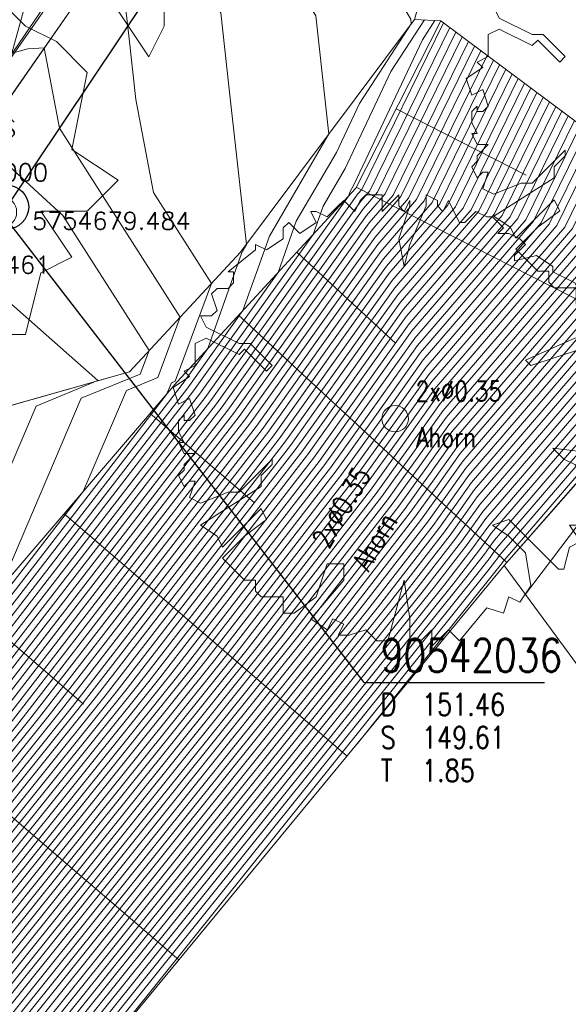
# Model space of a CAD drawing. Header units: metres. Extents: x 3490449 to 3490968, y 5754217 to 5754743.
# Tile 209 of 212: x 3490932 to 3490945, y 5754661 to 5754684. Entities that reach past the tile are written whole.
import ezdxf
from ezdxf.enums import TextEntityAlignment as Align

# ---------------------------------------------------------------- set-up
doc = ezdxf.new("R2010")
doc.units = ezdxf.units.M
doc.header["$LTSCALE"] = 0.25
doc.linetypes.add('Kartierung-07$0$AUSGEZOGEN', pattern=[0])
for name, color, linetype, lineweight, true_color in [('Kartierung-07$0$$BOESCHUNG', 7, 'Continuous', 18, 0x82563a), ('Kartierung-07$0$$BRUCH', 7, 'Continuous', 18, 0x82563a), ('Kartierung-07$0$$HOEHEN_Haupt', 7, 'Continuous', 18, 0x82563a), ('Kartierung-07$0$$HOEHEN_Mittel', 7, 'Continuous', 18, 0x82563a), ('Kartierung-07$0$$P_INF_FL', 7, 'Kartierung-07$0$AUSGEZOGEN', 18, 0x82563a), ('Kartierung-07$0$$P_INF_H_Schacht', 7, 'Kartierung-07$0$AUSGEZOGEN', 18, 0x82563a), ('Kartierung-07$0$$P_INF_NR_Schacht', 7, 'Kartierung-07$0$AUSGEZOGEN', 18, 0x82563a), ('Kartierung-07$0$$P_INF_X', 7, 'Kartierung-07$0$AUSGEZOGEN', 18, 0x82563a), ('Kartierung-07$0$$PKT_SS', 7, 'Continuous', 18, 0x82563a), ('Kartierung-07$0$B_Baum', 7, 'Continuous', 18, 0x82563a), ('Kartierung-07$0$B_Befestigt', 7, 'Continuous', 18, 0x82563a), ('Kartierung-07$0$B_Boeschung_OK', 7, 'Continuous', 18, 0x82563a), ('Kartierung-07$0$B_Boeschung_UK', 7, 'Continuous', 18, 0x82563a), ('Kartierung-07$0$B_Rinne', 7, 'Continuous', 18, 0x82563a), ('Kartierung-07$0$B_Schrift_Baum', 7, 'Continuous', 18, 0x82563a), ('Kartierung-07$0$B_Schrift_Baum_60Grad', 7, 'Continuous', 18, 0x82563a), ('Kartierung-07$0$Hilfe_DGM', 7, 'Continuous', 18, 0x82563a), ('Kartierung-07$0$SYM_SS', 7, 'Kartierung-07$0$AUSGEZOGEN', 18, 0x82563a)]:
    doc.layers.add(name, color=color, linetype=linetype, lineweight=lineweight, true_color=true_color)
doc.layers.add('Kartierung-07$0$B_Schachtschrift_SW_AUS', color=7, linetype='Continuous', true_color=0x82563a)
doc.layers.add('Kartierung-07$0$B_SW-Leitung_AUS', color=7, linetype='Continuous', true_color=0x82563a)
doc.layers.add('Kartierung-07$0$B_SW_Schacht', color=7, linetype='Continuous')
doc.styles.add('Kartierung-07$0$2', font='TXT')
doc.styles.add('Kartierung-07$0$STANDARD', font='romans.shx', dxfattribs={"width": 0.8})

# ---------------------------------------------------------------- blocks, each defined once
blk = doc.blocks.new('Kartierung-07$0$PKT_SS')
at = {"layer": 'Kartierung-07$0$SYM_SS'}
for p, q in [((-0.247, 0.247), (-0.177, 0.177)), ((0.177, 0.177), (0.247, 0.247)), ((0.177, 0.177), (0.247, 0.247)), ((-0.247, -0.247), (-0.177, -0.177)), ((0.177, -0.177), (0.247, -0.247))]:
    blk.add_line(p, q, dxfattribs=at)
blk.add_circle((0, 0), 0.35, dxfattribs=at)
at = {"layer": 'Kartierung-07$0$$P_INF_FL', "style": 'Kartierung-07$0$STANDARD'}
blk.add_attdef('CODE', text='', height=0.8, dxfattribs=at).set_placement((0, 1.7), align=Align.CENTER)
at = {"layer": 'Kartierung-07$0$$P_INF_H_Schacht', "style": 'Kartierung-07$0$STANDARD'}
blk.add_attdef('H', text='', height=0.8, dxfattribs=at).set_placement((0, -1.4), align=Align.CENTER)
at = {"layer": 'Kartierung-07$0$$P_INF_NR_Schacht', "style": 'Kartierung-07$0$STANDARD'}
blk.add_attdef('NR', text='', height=0.8, dxfattribs=at).set_placement((0, 0.7), align=Align.CENTER)
at = {"layer": 'Kartierung-07$0$$P_INF_X', "style": 'Kartierung-07$0$STANDARD'}
blk.add_attdef('X', text='', height=0.8, dxfattribs=at).set_placement((-0.9, -0.4), align=Align.RIGHT)
blk.add_attdef('Y', (0.7, -0.4), '', height=0.8, dxfattribs=at)
at = {"layer": 'Kartierung-07$0$SYM_SS', "style": 'Kartierung-07$0$2'}
blk.add_text('S', height=0.35, dxfattribs=at).set_placement((0, -0.178), align=Align.CENTER)
blk = doc.blocks.new('Kartierung-07$0$B_Baum')
at = {"layer": 'Kartierung-07$0$B_Baum'}
blk.add_lwpolyline([(-0.44169, -0.19176), (-0.46669, -0.17926), (-0.45419, -0.14176), (-0.46669, -0.14176), (-0.47919, -0.15426), (-0.49169, -0.12926), (-0.47919, -0.11676), (-0.47919, -0.10426), (-0.45419, -0.07926), (-0.47919, -0.07926), (-0.49169, -0.05426), (-0.47919, -0.05426), (-0.49169, -0.02926), (-0.49169, -0.00426), (-0.47919, 0.00824), (-0.47919, -0.00426), (-0.46669, -0.00426), (-0.45419, 0.00824), (-0.46669, 0.04574), (-0.49169, 0.03324), (-0.50419, 0.07074), (-0.46669, 0.09574), (-0.47919, 0.10824), (-0.45419, 0.12074), (-0.45419, 0.14574), (-0.45419, 0.17074), (-0.42919, 0.18324), (-0.35419, 0.14574), (-0.34169, 0.15824), (-0.29169, 0.10824), (-0.27919, 0.12074), (-0.32919, 0.17074), (-0.35419, 0.17074), (-0.42919, 0.20824), (-0.44169, 0.23324), (-0.41669, 0.23324), (-0.40419, 0.24574), (-0.41669, 0.28324), (-0.40419, 0.29574), (-0.37919, 0.29574), (-0.36669, 0.30824), (-0.36669, 0.33324), (-0.37919, 0.33324), (-0.31669, 0.38324), (-0.31669, 0.39574), (-0.29169, 0.38324), (-0.25419, 0.40824), (-0.25419, 0.43324), (-0.24169, 0.44574), (-0.21669, 0.42074), (-0.17919, 0.44574), (-0.19169, 0.47074), (-0.17919, 0.47074), (-0.15419, 0.45824), (-0.12919, 0.48324), (-0.11669, 0.49574), (-0.09169, 0.47074), (-0.07919, 0.49574), (-0.06669, 0.50824), (-0.02919, 0.50824), (-0.02919, 0.47074), (-0.01669, 0.48324), (0.00831, 0.50824), (0.00831, 0.48324), (0.02081, 0.47074), (0.03331, 0.49574), (0.03331, 0.48324), (0.00831, 0.40824), (0.02081, 0.34574), (0.03331, 0.39574), (0.07081, 0.48324), (0.07081, 0.50824), (0.09581, 0.49574), (0.09581, 0.48324), (0.10831, 0.47074), (0.12081, 0.49574), (0.13331, 0.47074), (0.14581, 0.44574), (0.15831, 0.44574), (0.18331, 0.47074), (0.20831, 0.45824), (0.22081, 0.45824), (0.24581, 0.43324), (0.23331, 0.42074), (0.25831, 0.42074), (0.28331, 0.40824), (0.29581, 0.39574), (0.27081, 0.37074), (0.27081, 0.35824), (0.32081, 0.37074), (0.35831, 0.34574), (0.35831, 0.33324), (0.40831, 0.30824), (0.42081, 0.28324), (0.42081, 0.25824), (0.45831, 0.24574), (0.43331, 0.22074), (0.45831, 0.19574), (0.40831, 0.18324), (0.29581, 0.13324), (0.30831, 0.12074), (0.42081, 0.15824), (0.48331, 0.14574), (0.47081, 0.12074), (0.50831, 0.09574), (0.49581, 0.08324), (0.49581, 0.07074), (0.48331, 0.04574), (0.50831, -0.01676), (0.49581, -0.02926), (0.49581, -0.09176), (0.48331, -0.11676), (0.45831, -0.07926), (0.35831, -0.06676), (0.38331, -0.09176), (0.40831, -0.10426), (0.43331, -0.12926), (0.42081, -0.19176), (0.45831, -0.21676), (0.43331, -0.24176), (0.39581, -0.24176), (0.42081, -0.27926), (0.39581, -0.29176), (0.38331, -0.34176), (0.37081, -0.34176), (0.25831, -0.22926), (0.22081, -0.24176), (0.25831, -0.26676), (0.29581, -0.30426), (0.30831, -0.37926), (0.28331, -0.41676), (0.25831, -0.40426), (0.24581, -0.44176), (0.20831, -0.42926), (0.14581, -0.50426), (0.12081, -0.47926), (0.08331, -0.51676), (0.08331, -0.47926), (0.05831, -0.50426), (0.03331, -0.50426), (0.03331, -0.45426), (0.02081, -0.36676), (-0.01669, -0.50426), (-0.04169, -0.50426), (-0.06669, -0.47926), (-0.10419, -0.49176), (-0.12919, -0.49176), (-0.11669, -0.46676), (-0.14169, -0.45426), (-0.15419, -0.47926), (-0.19169, -0.45426), (-0.11669, -0.36676), (-0.11669, -0.32926), (-0.15419, -0.32926), (-0.17919, -0.40426), (-0.22919, -0.44176), (-0.25419, -0.44176), (-0.25419, -0.40426), (-0.30419, -0.40426), (-0.31669, -0.39176), (-0.31669, -0.36676), (-0.34169, -0.36676), (-0.39169, -0.31676), (-0.34169, -0.26676), (-0.29169, -0.22926), (-0.30419, -0.20426), (-0.39169, -0.29176), (-0.40419, -0.26676), (-0.44169, -0.24176), (-0.30419, -0.15426), (-0.30419, -0.12926), (-0.27919, -0.10426), (-0.27919, -0.09176), (-0.35419, -0.16676), (-0.37919, -0.16676), (-0.44169, -0.19176)], dxfattribs=at)
blk = doc.blocks.new('Kartierung-07$0$B_Schachtbeschriftung')
blk.add_line((0, 0), (8.186, 0))
at = {"style": 'Kartierung-07$0$STANDARD', "width": 0.8}
for s, p in [('D ', (0.75, -0.5)), ('S ', (0.75, -2)), ('T ', (0.75, -3.5))]:
    blk.add_text(s, height=1, dxfattribs=at).set_placement(p, align=Align.TOP_LEFT)
at = {"ltscale": 0.02, "style": 'Kartierung-07$0$STANDARD', "width": 0.8}
for tag, p, height in [('NUMMER', (0.759, 0.479), 1.5), ('DECKEL', (2.627, -1.5), 1), ('SOHLE', (2.625, -2.996), 1), ('TIEFE', (2.628, -4.501), 1)]:
    blk.add_attdef(tag, p, '', height=height, dxfattribs=at)
at = {"ltscale": 0.02, "style": 'Kartierung-07$0$STANDARD', "width": 0.8, "flags": 1}
blk.add_attdef('FOTO', (1.057, -6.131), '', height=1, dxfattribs=at)

msp = doc.modelspace()

# ---------------------------------------------------------------- linework, layer by layer
at = {"layer": 'Kartierung-07$0$$BOESCHUNG', "ltscale": 0.02}
for p, q in [((3490940.786, 5754681.827), (3490943.738, 5754680.324)), ((3490939.879, 5754680.045), (3490947.406, 5754676.212)), ((3490938.529, 5754678.571), (3490940.769, 5754676.506)), ((3490937.209, 5754677.139, 151.012), (3490943.302, 5754671.525, 145.448)), ((3490935.202, 5754674.91, 151.22), (3490937.562, 5754672.887, 149.094)), ((3490933.249, 5754672.633, 151.323), (3490939.671, 5754667.128, 145.504)), ((3490931.297, 5754670.355, 151.426), (3490933.689, 5754668.304, 149.246)), ((3490929.344, 5754668.077, 151.53), (3490935.852, 5754662.498, 145.562))]:
    msp.add_line(p, q, dxfattribs=at)
at = {"layer": 'Kartierung-07$0$$BRUCH', "ltscale": 0.02}
for p, q in [((3490929.949, 5754680.001), (3490936.622, 5754689.747)), ((3490933.44, 5754684.128), (3490930.368, 5754679.728)), ((3490941.202, 5754683.858), (3490937.255, 5754678.57)), ((3490939.868, 5754680.024), (3490941.803, 5754683.824)), ((3490935.818, 5754675.629), (3490939.868, 5754680.024)), ((3490937.255, 5754678.57), (3490934.73, 5754675.857)), ((3490949.222, 5754678.286), (3490943.242, 5754671.457)), ((3490934.73, 5754675.857), (3490931.037, 5754674.807)), ((3490920.118, 5754657.315), (3490935.818, 5754675.629)), ((3490932.329, 5754658.227), (3490943.242, 5754671.457))]:
    msp.add_line(p, q, dxfattribs=at)
at = {"layer": 'Kartierung-07$0$$HOEHEN_Haupt', "ltscale": 0.02}
for points in [[(3490922.06, 5754657.46), (3490926.224, 5754662.828), (3490928.407, 5754665.642), (3490929.464, 5754666.96), (3490936.06, 5754675.493), (3490937.309, 5754677.247), (3490937.617, 5754678.113), (3490937.908, 5754678.934), (3490939.231, 5754681.208), (3490939.239, 5754681.225), (3490939.257, 5754681.252), (3490938.96, 5754683.936), (3490936.334, 5754688.357), (3490936.184, 5754688.332), (3490935.862, 5754688.637), (3490936.222, 5754689.437), (3490936.18, 5754689.901)], [(3490923.013, 5754657.531), (3490926.791, 5754662.401), (3490928.771, 5754664.954), (3490930.705, 5754667.365), (3490936.707, 5754675.129), (3490938.269, 5754677.324), (3490939.983, 5754679.731), (3490940.185, 5754679.965), (3490942.002, 5754683.675)], [(3490923.967, 5754657.602), (3490927.358, 5754661.973), (3490929.135, 5754664.265), (3490931.946, 5754667.77), (3490937.354, 5754674.766), (3490938.762, 5754676.743), (3490940.306, 5754678.912), (3490941.07, 5754679.801), (3490942.71, 5754683.147)], [(3490924.921, 5754657.674), (3490927.925, 5754661.546), (3490929.5, 5754663.576), (3490933.187, 5754668.175), (3490938.001, 5754674.402), (3490939.254, 5754676.162), (3490940.629, 5754678.093), (3490941.956, 5754679.636), (3490943.417, 5754682.619)], [(3490928.492, 5754661.119), (3490929.864, 5754662.888), (3490934.428, 5754668.58), (3490938.648, 5754674.039), (3490939.746, 5754675.581), (3490940.951, 5754677.274), (3490942.841, 5754679.472), (3490944.125, 5754682.091)], [(3490889.361, 5754599.607), (3490901.04, 5754620.251), (3490902.105, 5754621.385), (3490903.582, 5754623.456), (3490905.232, 5754625.932), (3490912.697, 5754636.361), (3490914.281, 5754639.146), (3490915.272, 5754640.473), (3490916.284, 5754641.828), (3490917.745, 5754643.739), (3490922.588, 5754650.903), (3490923.145, 5754651.646), (3490923.558, 5754652.308), (3490924.211, 5754653.891), (3490926.828, 5754657.816), (3490929.059, 5754660.692), (3490930.228, 5754662.199), (3490935.669, 5754668.985), (3490939.295, 5754673.675), (3490940.238, 5754675.001), (3490941.274, 5754676.455), (3490943.727, 5754679.307), (3490944.832, 5754681.563)], [(3490892.688, 5754603.879), (3490902.135, 5754620.578), (3490902.997, 5754621.496), (3490904.191, 5754623.171), (3490905.526, 5754625.174), (3490913.825, 5754636.768), (3490915.135, 5754639.072), (3490915.955, 5754640.17), (3490916.793, 5754641.291), (3490918.001, 5754642.872), (3490923.449, 5754650.93), (3490923.91, 5754651.545), (3490924.253, 5754652.093), (3490924.793, 5754653.404), (3490927.782, 5754657.887), (3490929.626, 5754660.264), (3490930.592, 5754661.51), (3490936.91, 5754669.39), (3490939.941, 5754673.312), (3490940.731, 5754674.42), (3490941.596, 5754675.636), (3490944.612, 5754679.142), (3490945.539, 5754681.035)], [(3490896.015, 5754608.151), (3490903.231, 5754620.906), (3490903.889, 5754621.607), (3490904.801, 5754622.887), (3490905.821, 5754624.416), (3490914.953, 5754637.175), (3490915.99, 5754638.998), (3490916.639, 5754639.867), (3490917.301, 5754640.754), (3490918.258, 5754642.005), (3490924.31, 5754650.957), (3490924.676, 5754651.445), (3490924.947, 5754651.879), (3490925.375, 5754652.917), (3490928.736, 5754657.959), (3490930.193, 5754659.837), (3490930.957, 5754660.822), (3490938.151, 5754669.795), (3490940.588, 5754672.948), (3490941.223, 5754673.839), (3490941.919, 5754674.817), (3490945.498, 5754678.978), (3490946.247, 5754680.507)], [(3490899.341, 5754612.423), (3490904.326, 5754621.234), (3490904.781, 5754621.718), (3490905.411, 5754622.602), (3490906.115, 5754623.659), (3490916.081, 5754637.581), (3490916.844, 5754638.924), (3490917.322, 5754639.564), (3490917.81, 5754640.217), (3490918.514, 5754641.138), (3490925.171, 5754650.984), (3490925.441, 5754651.344), (3490925.641, 5754651.664), (3490925.957, 5754652.431), (3490929.689, 5754658.03), (3490930.76, 5754659.41), (3490931.321, 5754660.133), (3490939.392, 5754670.201), (3490941.235, 5754672.585), (3490941.715, 5754673.258), (3490942.241, 5754673.998), (3490946.383, 5754678.813), (3490946.954, 5754679.979)], [(3490921.106, 5754657.389), (3490925.657, 5754663.255), (3490928.043, 5754666.331), (3490928.222, 5754666.555), (3490929.905, 5754668.731), (3490932.614, 5754675.078), (3490934.015, 5754675.654), (3490930.417, 5754678.826), (3490929.759, 5754678.83), (3490929.536, 5754678.922), (3490929.287, 5754679.044), (3490929.769, 5754679.751), (3490929.776, 5754679.761), (3490929.863, 5754679.889)], [(3490902.668, 5754616.695), (3490905.421, 5754621.562), (3490905.673, 5754621.829), (3490906.021, 5754622.317), (3490906.41, 5754622.901), (3490917.209, 5754637.988), (3490917.699, 5754638.85), (3490918.005, 5754639.26), (3490918.319, 5754639.68), (3490918.771, 5754640.271), (3490926.032, 5754651.012), (3490926.206, 5754651.244), (3490926.335, 5754651.45), (3490926.539, 5754651.944), (3490930.643, 5754658.101), (3490931.327, 5754658.982), (3490931.685, 5754659.445), (3490940.633, 5754670.606), (3490941.882, 5754672.221), (3490942.207, 5754672.678), (3490942.564, 5754673.179), (3490947.269, 5754678.649), (3490947.662, 5754679.451)], [(3490905.995, 5754620.966), (3490906.517, 5754621.889), (3490906.564, 5754621.94), (3490906.63, 5754622.033), (3490906.704, 5754622.143), (3490918.337, 5754638.395), (3490918.553, 5754638.776), (3490918.689, 5754638.957), (3490918.827, 5754639.142), (3490919.027, 5754639.404), (3490926.893, 5754651.039), (3490926.971, 5754651.143), (3490927.029, 5754651.236), (3490927.12, 5754651.457), (3490931.597, 5754658.172), (3490931.894, 5754658.555), (3490932.049, 5754658.756), (3490941.874, 5754671.011), (3490942.529, 5754671.858), (3490942.7, 5754672.097), (3490942.887, 5754672.36), (3490948.154, 5754678.484), (3490948.369, 5754678.923)], [(3490939.909, 5754667.417), (3490943.115, 5754671.416), (3490943.176, 5754671.494), (3490943.192, 5754671.516), (3490943.209, 5754671.541), (3490949.04, 5754678.32), (3490949.076, 5754678.395)]]:
    msp.add_lwpolyline(points, dxfattribs=at)
at = {"layer": 'Kartierung-07$0$$HOEHEN_Mittel', "ltscale": 0.02}
for points in [[(3490921.297, 5754657.403), (3490925.77, 5754663.17), (3490928.116, 5754666.193), (3490928.471, 5754666.636), (3490931.794, 5754670.935), (3490933.637, 5754675.254), (3490934.978, 5754675.805), (3490935.177, 5754676.337), (3490933.219, 5754679.402), (3490931.343, 5754681.125), (3490930.893, 5754681.24), (3490930.797, 5754681.24), (3490931.177, 5754682.646), (3490931.25, 5754682.897), (3490931.808, 5754684.939), (3490932.162, 5754686.228), (3490931.988, 5754687.649), (3490932.012, 5754687.703), (3490932.153, 5754689.297), (3490932.274, 5754689.52), (3490932.102, 5754689.933)], [(3490921.487, 5754657.417), (3490925.884, 5754663.084), (3490928.188, 5754666.055), (3490928.719, 5754666.717), (3490933.683, 5754673.139), (3490934.661, 5754675.43), (3490935.373, 5754675.722), (3490935.886, 5754677.099), (3490933.145, 5754681.389), (3490932.799, 5754683.21), (3490932.428, 5754683.189), (3490932.064, 5754683.089), (3490932.56, 5754684.906), (3490932.734, 5754685.539), (3490932.62, 5754686.472), (3490934.736, 5754689.032), (3490935.093, 5754689.826), (3490935.091, 5754689.854)], [(3490921.678, 5754657.432), (3490925.997, 5754662.999), (3490928.261, 5754665.918), (3490928.967, 5754666.798), (3490935.572, 5754675.342), (3490935.685, 5754675.606), (3490935.767, 5754675.64), (3490936.595, 5754677.861), (3490935.275, 5754679.929), (3490934.874, 5754682.039), (3490934.714, 5754683.487), (3490934.647, 5754684.086), (3490934.073, 5754685.053), (3490933.335, 5754684.933), (3490933.33, 5754684.939), (3490935.47, 5754689.697), (3490935.454, 5754689.87)], [(3490921.869, 5754657.446), (3490926.11, 5754662.913), (3490928.334, 5754665.78), (3490929.215, 5754666.879), (3490935.931, 5754675.566), (3490936.512, 5754676.382), (3490937.279, 5754678.54), (3490937.298, 5754678.594), (3490937.386, 5754678.745), (3490936.988, 5754682.342), (3490936.804, 5754684.011), (3490935.204, 5754686.705), (3490934.76, 5754686.633), (3490934.596, 5754686.788), (3490935.846, 5754689.567), (3490935.817, 5754689.886)], [(3490922.25, 5754657.474), (3490926.337, 5754662.743), (3490928.48, 5754665.504), (3490929.712, 5754667.041), (3490936.189, 5754675.42), (3490937.875, 5754677.788), (3490938.106, 5754678.112), (3490938.519, 5754679.273), (3490939.43, 5754680.839), (3490939.953, 5754681.949), (3490941.127, 5754683.758), (3490941.116, 5754683.861), (3490940.878, 5754684.261), (3490938.964, 5754688.005), (3490941.587, 5754687.552)], [(3490922.441, 5754657.489), (3490926.451, 5754662.657), (3490928.553, 5754665.367), (3490929.96, 5754667.122), (3490936.319, 5754675.348), (3490937.974, 5754677.672), (3490938.903, 5754678.977), (3490939.129, 5754679.613), (3490939.628, 5754680.47), (3490940.668, 5754682.673), (3490941.428, 5754683.845)], [(3490922.632, 5754657.503), (3490926.564, 5754662.572), (3490928.625, 5754665.229), (3490930.208, 5754667.203), (3490936.448, 5754675.275), (3490938.072, 5754677.556), (3490939.701, 5754679.842), (3490939.74, 5754679.953), (3490939.826, 5754680.101), (3490941.382, 5754683.397), (3490941.664, 5754683.832)], [(3490922.823, 5754657.517), (3490926.677, 5754662.486), (3490928.698, 5754665.091), (3490930.456, 5754667.284), (3490936.577, 5754675.202), (3490938.171, 5754677.44), (3490939.919, 5754679.895), (3490940.008, 5754679.998), (3490941.861, 5754683.781)], [(3490923.204, 5754657.545), (3490926.904, 5754662.315), (3490928.844, 5754664.816), (3490930.953, 5754667.446), (3490936.836, 5754675.057), (3490938.368, 5754677.207), (3490940.048, 5754679.567), (3490940.362, 5754679.932), (3490942.144, 5754683.569)], [(3490923.395, 5754657.56), (3490927.018, 5754662.23), (3490928.917, 5754664.678), (3490931.201, 5754667.527), (3490936.966, 5754674.984), (3490938.466, 5754677.091), (3490940.113, 5754679.403), (3490940.539, 5754679.899), (3490942.285, 5754683.464)], [(3490923.586, 5754657.574), (3490927.131, 5754662.144), (3490928.99, 5754664.54), (3490931.449, 5754667.608), (3490937.095, 5754674.911), (3490938.565, 5754676.975), (3490940.177, 5754679.239), (3490940.716, 5754679.866), (3490942.427, 5754683.358)], [(3490923.776, 5754657.588), (3490927.244, 5754662.059), (3490929.063, 5754664.403), (3490931.697, 5754667.689), (3490937.224, 5754674.839), (3490938.663, 5754676.859), (3490940.242, 5754679.076), (3490940.893, 5754679.833), (3490942.568, 5754683.253)], [(3490924.158, 5754657.617), (3490927.471, 5754661.888), (3490929.208, 5754664.127), (3490932.194, 5754667.851), (3490937.483, 5754674.693), (3490938.86, 5754676.627), (3490940.371, 5754678.748), (3490941.248, 5754679.768), (3490942.851, 5754683.041)], [(3490924.349, 5754657.631), (3490927.585, 5754661.802), (3490929.281, 5754663.989), (3490932.442, 5754667.932), (3490937.613, 5754674.621), (3490938.958, 5754676.511), (3490940.435, 5754678.584), (3490941.425, 5754679.735), (3490942.993, 5754682.936)], [(3490924.539, 5754657.645), (3490927.698, 5754661.717), (3490929.354, 5754663.852), (3490932.69, 5754668.013), (3490937.742, 5754674.548), (3490939.057, 5754676.394), (3490940.5, 5754678.42), (3490941.602, 5754679.702), (3490943.134, 5754682.83)], [(3490924.73, 5754657.659), (3490927.811, 5754661.632), (3490929.427, 5754663.714), (3490932.939, 5754668.094), (3490937.871, 5754674.475), (3490939.155, 5754676.278), (3490940.564, 5754678.257), (3490941.779, 5754679.669), (3490943.276, 5754682.725)], [(3490928.038, 5754661.461), (3490929.572, 5754663.439), (3490933.435, 5754668.256), (3490938.13, 5754674.33), (3490939.352, 5754676.046), (3490940.693, 5754677.929), (3490942.133, 5754679.603), (3490943.559, 5754682.513)], [(3490928.152, 5754661.375), (3490929.645, 5754663.301), (3490933.683, 5754668.337), (3490938.259, 5754674.257), (3490939.451, 5754675.93), (3490940.758, 5754677.765), (3490942.31, 5754679.57), (3490943.7, 5754682.408)], [(3490928.265, 5754661.29), (3490929.718, 5754663.163), (3490933.931, 5754668.418), (3490938.389, 5754674.184), (3490939.549, 5754675.814), (3490940.822, 5754677.601), (3490942.487, 5754679.537), (3490943.842, 5754682.302)], [(3490928.378, 5754661.204), (3490929.791, 5754663.025), (3490934.18, 5754668.499), (3490938.518, 5754674.112), (3490939.648, 5754675.698), (3490940.887, 5754677.438), (3490942.664, 5754679.504), (3490943.983, 5754682.197)], [(3490928.605, 5754661.033), (3490929.937, 5754662.75), (3490934.676, 5754668.661), (3490938.777, 5754673.966), (3490939.844, 5754675.465), (3490941.016, 5754677.11), (3490943.018, 5754679.439), (3490944.266, 5754681.985)], [(3490887.365, 5754597.044), (3490900.383, 5754620.054), (3490901.57, 5754621.318), (3490903.216, 5754623.627), (3490905.055, 5754626.387), (3490912.02, 5754636.117), (3490913.768, 5754639.19), (3490914.862, 5754640.655), (3490915.979, 5754642.151), (3490917.591, 5754644.26), (3490922.071, 5754650.887), (3490922.686, 5754651.706), (3490923.142, 5754652.437), (3490923.862, 5754654.183), (3490926.256, 5754657.773), (3490928.719, 5754660.948), (3490930.01, 5754662.612), (3490934.924, 5754668.742), (3490938.906, 5754673.893), (3490939.943, 5754675.349), (3490941.08, 5754676.946), (3490943.196, 5754679.406), (3490944.408, 5754681.88)], [(3490888.031, 5754597.899), (3490900.602, 5754620.12), (3490901.749, 5754621.341), (3490903.338, 5754623.57), (3490905.114, 5754626.235), (3490912.246, 5754636.198), (3490913.939, 5754639.176), (3490914.999, 5754640.595), (3490916.081, 5754642.043), (3490917.642, 5754644.086), (3490922.244, 5754650.892), (3490922.839, 5754651.686), (3490923.281, 5754652.394), (3490923.979, 5754654.085), (3490926.447, 5754657.788), (3490928.832, 5754660.862), (3490930.082, 5754662.474), (3490935.172, 5754668.823), (3490939.036, 5754673.821), (3490940.041, 5754675.233), (3490941.145, 5754676.782), (3490943.373, 5754679.373), (3490944.549, 5754681.774)], [(3490888.696, 5754598.753), (3490900.821, 5754620.185), (3490901.927, 5754621.363), (3490903.46, 5754623.513), (3490905.173, 5754626.083), (3490912.471, 5754636.28), (3490914.11, 5754639.161), (3490915.135, 5754640.534), (3490916.182, 5754641.936), (3490917.694, 5754643.913), (3490922.416, 5754650.897), (3490922.992, 5754651.666), (3490923.42, 5754652.351), (3490924.095, 5754653.988), (3490926.637, 5754657.802), (3490928.945, 5754660.777), (3490930.155, 5754662.337), (3490935.421, 5754668.904), (3490939.165, 5754673.748), (3490940.14, 5754675.117), (3490941.209, 5754676.618), (3490943.55, 5754679.34), (3490944.691, 5754681.669)], [(3490890.027, 5754600.462), (3490901.259, 5754620.316), (3490902.284, 5754621.407), (3490903.704, 5754623.399), (3490905.291, 5754625.78), (3490912.923, 5754636.442), (3490914.452, 5754639.131), (3490915.409, 5754640.413), (3490916.386, 5754641.721), (3490917.796, 5754643.566), (3490922.76, 5754650.908), (3490923.298, 5754651.626), (3490923.697, 5754652.265), (3490924.328, 5754653.793), (3490927.019, 5754657.83), (3490929.172, 5754660.606), (3490930.301, 5754662.061), (3490935.917, 5754669.066), (3490939.424, 5754673.603), (3490940.337, 5754674.884), (3490941.338, 5754676.291), (3490943.904, 5754679.274), (3490944.973, 5754681.457)], [(3490890.692, 5754601.316), (3490901.478, 5754620.382), (3490902.462, 5754621.429), (3490903.826, 5754623.342), (3490905.35, 5754625.629), (3490913.148, 5754636.524), (3490914.623, 5754639.116), (3490915.545, 5754640.352), (3490916.487, 5754641.614), (3490917.847, 5754643.393), (3490922.932, 5754650.914), (3490923.451, 5754651.606), (3490923.836, 5754652.222), (3490924.444, 5754653.696), (3490927.21, 5754657.845), (3490929.285, 5754660.521), (3490930.374, 5754661.924), (3490936.165, 5754669.147), (3490939.553, 5754673.53), (3490940.435, 5754674.768), (3490941.403, 5754676.127), (3490944.081, 5754679.241), (3490945.115, 5754681.352)], [(3490891.357, 5754602.17), (3490901.697, 5754620.447), (3490902.64, 5754621.452), (3490903.948, 5754623.285), (3490905.409, 5754625.477), (3490913.374, 5754636.605), (3490914.794, 5754639.102), (3490915.682, 5754640.291), (3490916.589, 5754641.506), (3490917.899, 5754643.219), (3490923.105, 5754650.919), (3490923.604, 5754651.586), (3490923.975, 5754652.179), (3490924.561, 5754653.599), (3490927.4, 5754657.859), (3490929.399, 5754660.435), (3490930.447, 5754661.786), (3490936.414, 5754669.228), (3490939.683, 5754673.457), (3490940.534, 5754674.652), (3490941.467, 5754675.963), (3490944.258, 5754679.208), (3490945.256, 5754681.246)], [(3490892.023, 5754603.025), (3490901.916, 5754620.513), (3490902.819, 5754621.474), (3490904.069, 5754623.228), (3490905.467, 5754625.326), (3490913.599, 5754636.686), (3490914.964, 5754639.087), (3490915.819, 5754640.231), (3490916.691, 5754641.399), (3490917.95, 5754643.046), (3490923.277, 5754650.925), (3490923.757, 5754651.566), (3490924.114, 5754652.136), (3490924.677, 5754653.501), (3490927.591, 5754657.873), (3490929.512, 5754660.35), (3490930.519, 5754661.648), (3490936.662, 5754669.309), (3490939.812, 5754673.384), (3490940.632, 5754674.536), (3490941.532, 5754675.799), (3490944.435, 5754679.175), (3490945.398, 5754681.141)], [(3490893.353, 5754604.733), (3490902.354, 5754620.644), (3490903.175, 5754621.518), (3490904.313, 5754623.114), (3490905.585, 5754625.023), (3490914.05, 5754636.849), (3490915.306, 5754639.057), (3490916.092, 5754640.109), (3490916.894, 5754641.184), (3490918.053, 5754642.699), (3490923.621, 5754650.936), (3490924.063, 5754651.525), (3490924.391, 5754652.05), (3490924.91, 5754653.307), (3490927.973, 5754657.902), (3490929.739, 5754660.179), (3490930.665, 5754661.373), (3490937.158, 5754669.471), (3490940.071, 5754673.239), (3490940.829, 5754674.304), (3490941.661, 5754675.472), (3490944.789, 5754679.11), (3490945.681, 5754680.929)], [(3490894.019, 5754605.588), (3490902.573, 5754620.709), (3490903.354, 5754621.54), (3490904.435, 5754623.058), (3490905.644, 5754624.871), (3490914.276, 5754636.93), (3490915.477, 5754639.042), (3490916.229, 5754640.049), (3490916.996, 5754641.076), (3490918.104, 5754642.525), (3490923.793, 5754650.941), (3490924.216, 5754651.505), (3490924.53, 5754652.008), (3490925.026, 5754653.209), (3490928.163, 5754657.916), (3490929.852, 5754660.093), (3490930.738, 5754661.235), (3490937.406, 5754669.552), (3490940.2, 5754673.166), (3490940.927, 5754674.188), (3490941.725, 5754675.308), (3490944.966, 5754679.077), (3490945.822, 5754680.824)], [(3490894.684, 5754606.442), (3490902.792, 5754620.775), (3490903.532, 5754621.563), (3490904.557, 5754623.001), (3490905.703, 5754624.72), (3490914.502, 5754637.012), (3490915.648, 5754639.027), (3490916.365, 5754639.988), (3490917.098, 5754640.969), (3490918.155, 5754642.352), (3490923.966, 5754650.946), (3490924.369, 5754651.485), (3490924.669, 5754651.965), (3490925.142, 5754653.112), (3490928.354, 5754657.93), (3490929.966, 5754660.008), (3490930.811, 5754661.097), (3490937.655, 5754669.633), (3490940.33, 5754673.094), (3490941.026, 5754674.071), (3490941.79, 5754675.144), (3490945.144, 5754679.044), (3490945.964, 5754680.718)], [(3490895.349, 5754607.297), (3490903.012, 5754620.841), (3490903.711, 5754621.585), (3490904.679, 5754622.944), (3490905.762, 5754624.568), (3490914.727, 5754637.093), (3490915.819, 5754639.013), (3490916.502, 5754639.927), (3490917.2, 5754640.862), (3490918.206, 5754642.179), (3490924.138, 5754650.952), (3490924.522, 5754651.465), (3490924.808, 5754651.922), (3490925.259, 5754653.015), (3490928.545, 5754657.944), (3490930.079, 5754659.922), (3490930.884, 5754660.959), (3490937.903, 5754669.714), (3490940.459, 5754673.021), (3490941.124, 5754673.955), (3490941.854, 5754674.98), (3490945.321, 5754679.011), (3490946.105, 5754680.613)], [(3490896.68, 5754609.005), (3490903.45, 5754620.972), (3490904.067, 5754621.629), (3490904.923, 5754622.83), (3490905.88, 5754624.265), (3490915.178, 5754637.256), (3490916.161, 5754638.983), (3490916.775, 5754639.806), (3490917.403, 5754640.647), (3490918.309, 5754641.832), (3490924.482, 5754650.963), (3490924.829, 5754651.425), (3490925.085, 5754651.836), (3490925.491, 5754652.82), (3490928.926, 5754657.973), (3490930.306, 5754659.752), (3490931.029, 5754660.684), (3490938.399, 5754669.876), (3490940.718, 5754672.876), (3490941.321, 5754673.723), (3490941.983, 5754674.653), (3490945.675, 5754678.945), (3490946.388, 5754680.401)], [(3490897.345, 5754609.86), (3490903.669, 5754621.037), (3490904.246, 5754621.651), (3490905.045, 5754622.773), (3490905.939, 5754624.113), (3490915.404, 5754637.337), (3490916.332, 5754638.968), (3490916.912, 5754639.746), (3490917.505, 5754640.539), (3490918.36, 5754641.658), (3490924.654, 5754650.968), (3490924.982, 5754651.405), (3490925.224, 5754651.793), (3490925.608, 5754652.723), (3490929.117, 5754657.987), (3490930.419, 5754659.666), (3490931.102, 5754660.546), (3490938.648, 5754669.957), (3490940.847, 5754672.803), (3490941.42, 5754673.607), (3490942.048, 5754674.489), (3490945.852, 5754678.912), (3490946.53, 5754680.296)], [(3490898.011, 5754610.714), (3490903.888, 5754621.103), (3490904.424, 5754621.674), (3490905.167, 5754622.716), (3490905.997, 5754623.962), (3490915.63, 5754637.419), (3490916.503, 5754638.953), (3490917.049, 5754639.685), (3490917.606, 5754640.432), (3490918.412, 5754641.485), (3490924.827, 5754650.974), (3490925.135, 5754651.384), (3490925.363, 5754651.75), (3490925.724, 5754652.625), (3490929.308, 5754658.001), (3490930.533, 5754659.581), (3490931.175, 5754660.409), (3490938.896, 5754670.039), (3490940.977, 5754672.73), (3490941.518, 5754673.491), (3490942.112, 5754674.325), (3490946.029, 5754678.879), (3490946.671, 5754680.19)], [(3490898.676, 5754611.568), (3490904.107, 5754621.168), (3490904.602, 5754621.696), (3490905.289, 5754622.659), (3490906.056, 5754623.81), (3490915.855, 5754637.5), (3490916.673, 5754638.939), (3490917.185, 5754639.624), (3490917.708, 5754640.324), (3490918.463, 5754641.311), (3490924.999, 5754650.979), (3490925.288, 5754651.364), (3490925.502, 5754651.707), (3490925.84, 5754652.528), (3490929.498, 5754658.016), (3490930.646, 5754659.495), (3490931.248, 5754660.271), (3490939.144, 5754670.12), (3490941.106, 5754672.657), (3490941.617, 5754673.375), (3490942.177, 5754674.161), (3490946.206, 5754678.846), (3490946.813, 5754680.084)], [(3490900.007, 5754613.277), (3490904.545, 5754621.299), (3490904.959, 5754621.74), (3490905.533, 5754622.545), (3490906.174, 5754623.507), (3490916.306, 5754637.663), (3490917.015, 5754638.909), (3490917.459, 5754639.503), (3490917.912, 5754640.109), (3490918.565, 5754640.965), (3490925.343, 5754650.99), (3490925.594, 5754651.324), (3490925.78, 5754651.622), (3490926.073, 5754652.333), (3490929.88, 5754658.044), (3490930.873, 5754659.324), (3490931.394, 5754659.995), (3490939.64, 5754670.282), (3490941.365, 5754672.512), (3490941.813, 5754673.142), (3490942.306, 5754673.834), (3490946.56, 5754678.781), (3490947.096, 5754679.873)], [(3490900.672, 5754614.131), (3490904.764, 5754621.365), (3490905.137, 5754621.762), (3490905.655, 5754622.488), (3490906.233, 5754623.356), (3490916.532, 5754637.744), (3490917.186, 5754638.894), (3490917.595, 5754639.442), (3490918.013, 5754640.002), (3490918.617, 5754640.791), (3490925.515, 5754650.995), (3490925.747, 5754651.304), (3490925.918, 5754651.579), (3490926.19, 5754652.236), (3490930.071, 5754658.058), (3490930.986, 5754659.239), (3490931.466, 5754659.858), (3490939.889, 5754670.363), (3490941.494, 5754672.439), (3490941.912, 5754673.026), (3490942.37, 5754673.67), (3490946.737, 5754678.748), (3490947.237, 5754679.768)], [(3490901.337, 5754614.986), (3490904.983, 5754621.43), (3490905.316, 5754621.785), (3490905.777, 5754622.431), (3490906.292, 5754623.204), (3490916.758, 5754637.825), (3490917.357, 5754638.879), (3490917.732, 5754639.382), (3490918.115, 5754639.895), (3490918.668, 5754640.618), (3490925.688, 5754651.001), (3490925.9, 5754651.284), (3490926.057, 5754651.536), (3490926.306, 5754652.139), (3490930.261, 5754658.073), (3490931.1, 5754659.153), (3490931.539, 5754659.72), (3490940.137, 5754670.444), (3490941.623, 5754672.367), (3490942.01, 5754672.91), (3490942.435, 5754673.506), (3490946.914, 5754678.715), (3490947.379, 5754679.662)], [(3490902.003, 5754615.84), (3490905.202, 5754621.496), (3490905.494, 5754621.807), (3490905.899, 5754622.374), (3490906.351, 5754623.053), (3490916.983, 5754637.907), (3490917.528, 5754638.865), (3490917.869, 5754639.321), (3490918.217, 5754639.787), (3490918.719, 5754640.444), (3490925.86, 5754651.006), (3490926.053, 5754651.264), (3490926.196, 5754651.493), (3490926.422, 5754652.041), (3490930.452, 5754658.087), (3490931.213, 5754659.068), (3490931.612, 5754659.582), (3490940.385, 5754670.525), (3490941.753, 5754672.294), (3490942.109, 5754672.794), (3490942.499, 5754673.342), (3490947.092, 5754678.682), (3490947.52, 5754679.556)], [(3490903.333, 5754617.549), (3490905.64, 5754621.627), (3490905.851, 5754621.851), (3490906.143, 5754622.26), (3490906.469, 5754622.749), (3490917.434, 5754638.069), (3490917.87, 5754638.835), (3490918.142, 5754639.2), (3490918.42, 5754639.572), (3490918.822, 5754640.097), (3490926.204, 5754651.017), (3490926.359, 5754651.223), (3490926.474, 5754651.407), (3490926.655, 5754651.847), (3490930.834, 5754658.115), (3490931.44, 5754658.897), (3490931.758, 5754659.307), (3490940.881, 5754670.687), (3490942.012, 5754672.148), (3490942.306, 5754672.562), (3490942.628, 5754673.015), (3490947.446, 5754678.616), (3490947.803, 5754679.345)], [(3490903.999, 5754618.403), (3490905.859, 5754621.693), (3490906.029, 5754621.873), (3490906.264, 5754622.203), (3490906.527, 5754622.598), (3490917.66, 5754638.151), (3490918.041, 5754638.82), (3490918.279, 5754639.139), (3490918.522, 5754639.465), (3490918.873, 5754639.924), (3490926.376, 5754651.023), (3490926.512, 5754651.203), (3490926.613, 5754651.364), (3490926.771, 5754651.749), (3490931.024, 5754658.13), (3490931.553, 5754658.812), (3490931.831, 5754659.169), (3490941.13, 5754670.768), (3490942.141, 5754672.076), (3490942.404, 5754672.445), (3490942.693, 5754672.851), (3490947.623, 5754678.583), (3490947.944, 5754679.24)], [(3490904.664, 5754619.258), (3490906.079, 5754621.758), (3490906.208, 5754621.896), (3490906.386, 5754622.146), (3490906.586, 5754622.446), (3490917.885, 5754638.232), (3490918.211, 5754638.805), (3490918.415, 5754639.078), (3490918.624, 5754639.357), (3490918.924, 5754639.751), (3490926.549, 5754651.028), (3490926.665, 5754651.183), (3490926.751, 5754651.321), (3490926.888, 5754651.652), (3490931.215, 5754658.144), (3490931.667, 5754658.726), (3490931.904, 5754659.031), (3490941.378, 5754670.849), (3490942.27, 5754672.003), (3490942.503, 5754672.329), (3490942.758, 5754672.687), (3490947.8, 5754678.55), (3490948.086, 5754679.134)], [(3490905.329, 5754620.112), (3490906.298, 5754621.824), (3490906.386, 5754621.918), (3490906.508, 5754622.09), (3490906.645, 5754622.295), (3490918.111, 5754638.313), (3490918.382, 5754638.79), (3490918.552, 5754639.018), (3490918.725, 5754639.25), (3490918.976, 5754639.577), (3490926.721, 5754651.033), (3490926.818, 5754651.163), (3490926.89, 5754651.278), (3490927.004, 5754651.555), (3490931.406, 5754658.158), (3490931.78, 5754658.641), (3490931.976, 5754658.894), (3490941.626, 5754670.93), (3490942.4, 5754671.93), (3490942.601, 5754672.213), (3490942.822, 5754672.523), (3490947.977, 5754678.517), (3490948.227, 5754679.028)], [(3490906.66, 5754621.821), (3490906.736, 5754621.955), (3490906.743, 5754621.962), (3490906.752, 5754621.976), (3490906.763, 5754621.992), (3490918.562, 5754638.476), (3490918.724, 5754638.761), (3490918.825, 5754638.897), (3490918.929, 5754639.035), (3490919.078, 5754639.23), (3490927.065, 5754651.044), (3490927.124, 5754651.123), (3490927.168, 5754651.193), (3490927.237, 5754651.36), (3490931.787, 5754658.187), (3490932.007, 5754658.47), (3490932.122, 5754658.618), (3490942.123, 5754671.092), (3490942.658, 5754671.785), (3490942.798, 5754671.981), (3490942.951, 5754672.196), (3490948.331, 5754678.452), (3490948.51, 5754678.817)], [(3490910.479, 5754626.949), (3490918.788, 5754638.558), (3490918.895, 5754638.746), (3490918.962, 5754638.836), (3490919.031, 5754638.928), (3490919.129, 5754639.057), (3490927.238, 5754651.05), (3490927.277, 5754651.103), (3490927.307, 5754651.15), (3490927.353, 5754651.262), (3490931.978, 5754658.201), (3490932.12, 5754658.384), (3490932.195, 5754658.48), (3490942.371, 5754671.173), (3490942.788, 5754671.712), (3490942.896, 5754671.865), (3490943.016, 5754672.032), (3490948.508, 5754678.419), (3490948.652, 5754678.712)], [(3490914.944, 5754632.953), (3490919.013, 5754638.639), (3490919.066, 5754638.731), (3490919.099, 5754638.775), (3490919.132, 5754638.82), (3490919.181, 5754638.883), (3490927.41, 5754651.055), (3490927.43, 5754651.083), (3490927.445, 5754651.107), (3490927.469, 5754651.165), (3490932.169, 5754658.215), (3490932.234, 5754658.299), (3490932.268, 5754658.343), (3490942.619, 5754671.254), (3490942.917, 5754671.639), (3490942.995, 5754671.749), (3490943.08, 5754671.868), (3490948.685, 5754678.386), (3490948.793, 5754678.606)], [(3490933.375, 5754659.495), (3490942.867, 5754671.335), (3490943.047, 5754671.567), (3490943.093, 5754671.632), (3490943.145, 5754671.704), (3490948.863, 5754678.353), (3490948.935, 5754678.5)], [(3490943.721, 5754670.804), (3490945.112, 5754672.647), (3490948.877, 5754677.892), (3490949.217, 5754678.287), (3490949.218, 5754678.289)]]:
    msp.add_lwpolyline(points, dxfattribs=at)
at = {"layer": 'Kartierung-07$0$B_Baum'}
msp.add_circle((3490940.763, 5754674.79, 148.84), 0.3, dxfattribs=at)
at = {"layer": 'Kartierung-07$0$B_Befestigt', "ltscale": 0.02}
msp.add_line((3490941.202, 5754683.858, 150.896), (3490937.255, 5754678.57, 151.107), dxfattribs=at)
for points in [[(3490941.223, 5754695.628), (3490936.911, 5754689.199), (3490933.44, 5754684.128), (3490930.368, 5754679.728), (3490930.296, 5754679.609), (3490925.266, 5754672.31), (3490924.568, 5754671.268)], [(3490949.222, 5754678.286), (3490943.242, 5754671.457)]]:
    msp.add_lwpolyline(points, dxfattribs=at)
at = {"layer": 'Kartierung-07$0$B_Befestigt', "ltscale": 0.02, "elevation": 151.107}
msp.add_lwpolyline([(3490937.255, 5754678.57), (3490934.73, 5754675.857), (3490931.037, 5754674.807), (3490927.2, 5754669.933)], dxfattribs=at)
at = {"layer": 'Kartierung-07$0$B_Boeschung_OK', "ltscale": 0.02}
msp.add_line((3490920.118, 5754657.315, 152.018), (3490935.818, 5754675.629, 151.187), dxfattribs=at)
msp.add_lwpolyline([(3490935.818, 5754675.629), (3490939.868, 5754680.024), (3490941.803, 5754683.824)], dxfattribs=at)
at = {"layer": 'Kartierung-07$0$B_Boeschung_UK', "ltscale": 0.02}
msp.add_lwpolyline([(3490856.245, 5754548.413), (3490864.06, 5754556.94), (3490871.341, 5754566.533), (3490875.544, 5754577.233), (3490879.331, 5754586.679), (3490887.106, 5754596.711), (3490906.773, 5754621.966), (3490919.23, 5754638.717), (3490927.594, 5754651.061), (3490932.329, 5754658.227), (3490943.242, 5754671.457)], dxfattribs=at)
at = {"layer": 'Kartierung-07$0$B_Rinne', "ltscale": 0.02}
msp.add_lwpolyline([(3490940.808, 5754695.907), (3490936.497, 5754689.479), (3490933.029, 5754684.412), (3490929.949, 5754680.001), (3490929.876, 5754679.881), (3490924.852, 5754672.591), (3490924.153, 5754671.546)], dxfattribs=at)
at = {"layer": 'Kartierung-07$0$B_Schachtschrift_SW_AUS', "ltscale": 0.02, "elevation": 151.461}
msp.add_lwpolyline([(3490940.059, 5754668.8), (3490931.821, 5754679.484)], dxfattribs=at)
at = {"layer": 'Kartierung-07$0$B_SW-Leitung_AUS', "ltscale": 0.02}
msp.add_line((3490954.987, 5754714.062), (3490931.944, 5754679.596), dxfattribs=at)
at = {"layer": 'Kartierung-07$0$B_SW_Schacht', "ltscale": 0.02}
msp.add_circle((3490931.944, 5754679.596), 0.5, dxfattribs=at)
at = {"layer": 'Kartierung-07$0$Hilfe_DGM', "ltscale": 0.02}
for points in [[(3490900.232, 5754702.929), (3490904.388, 5754701.96), (3490911.389, 5754700.429), (3490918.258, 5754698.515), (3490918.8, 5754697.919), (3490919.978, 5754697.228), (3490921.876, 5754696.22), (3490925.997, 5754693.668), (3490929.95, 5754691.138), (3490931.597, 5754690.105), (3490932.116, 5754689.928), (3490935.022, 5754689.851), (3490936.358, 5754689.909), (3490936.622, 5754689.747), (3490939.39, 5754694.07), (3490940.665, 5754695.99), (3490941.223, 5754695.628), (3490943.592, 5754693.864), (3490941.463, 5754690.697), (3490941.344, 5754688.535), (3490941.897, 5754686.3), (3490941.202, 5754683.858), (3490941.803, 5754683.824), (3490949.222, 5754678.286)], [(3490944.903, 5754669.19), (3490943.242, 5754671.457), (3490932.329, 5754658.227)]]:
    msp.add_lwpolyline(points, dxfattribs=at)

# ---------------------------------------------------------------- block references
at = {"layer": 'Kartierung-07$0$$PKT_SS'}
ref = msp.add_blockref('Kartierung-07$0$PKT_SS', (3490931.821, 5754679.484, 151.461), dxfattribs=at)
ref.add_attrib('Y', '5754679.484', (3490932.521, 5754679.084, 151.461), dxfattribs={"layer": 'Kartierung-07$0$$P_INF_X', "height": 0.4, "style": 'Kartierung-07$0$STANDARD'})
ref.add_attrib('X', '3490931.821', dxfattribs={"layer": 'Kartierung-07$0$$P_INF_X', "height": 0.4, "style": 'Kartierung-07$0$STANDARD'}).set_placement((3490930.921, 5754679.084, 151.461), align=Align.RIGHT)
ref.add_attrib('H', '151.461', dxfattribs={"layer": 'Kartierung-07$0$$P_INF_H_Schacht', "height": 0.4, "style": 'Kartierung-07$0$STANDARD'}).set_placement((3490931.821, 5754678.084, 151.461), align=Align.CENTER)
ref.add_attrib('CODE', 'SS', dxfattribs={"layer": 'Kartierung-07$0$$P_INF_FL', "height": 0.4, "style": 'Kartierung-07$0$STANDARD'}).set_placement((3490931.821, 5754681.184, 151.461), align=Align.CENTER)
ref.add_attrib('NR', 'M03000', dxfattribs={"layer": 'Kartierung-07$0$$P_INF_NR_Schacht', "height": 0.4, "style": 'Kartierung-07$0$STANDARD'}).set_placement((3490931.821, 5754680.184, 151.461), align=Align.CENTER)
at = {"layer": 'Kartierung-07$0$B_Baum'}
for p, xscale, yscale, zscale in [((3490921.639, 5754686.274, 310.962), 28, 28, 28), ((3490947.418, 5754681.806, 304.824), 10, 10, 10), ((3490940.763, 5754674.79, 304.988), 10, 10, 10)]:
    msp.add_blockref('Kartierung-07$0$B_Baum', p, dxfattribs=dict(at, xscale=xscale, yscale=yscale, zscale=zscale))
at = {"layer": 'Kartierung-07$0$B_Schachtschrift_SW_AUS', "ltscale": 0.02, "xscale": 0.5, "yscale": 0.5, "zscale": 0.5}
msp.add_blockref('Kartierung-07$0$B_Schachtbeschriftung', (3490940.059, 5754668.8, 151.461), dxfattribs=at).add_auto_attribs({'NUMMER': '90542036', 'DECKEL': '151.46', 'SOHLE': '149.61', 'TIEFE': '1.85'})

# ---------------------------------------------------------------- texts
at = {"layer": 'Kartierung-07$0$B_Schrift_Baum', "char_height": 0.45, "attachment_point": 1, "style": 'Kartierung-07$0$STANDARD'}
for s, insert, width in [('2x%%c0.35', (3490941.23, 5754675.639, 0.164), 2.17211), ('Ahorn', (3490941.24, 5754674.596, -8.395), 2.01912)]:
    msp.add_mtext(s, dxfattribs=dict(at, insert=insert, width=width))
at = {"layer": 'Kartierung-07$0$B_Schrift_Baum_60Grad', "char_height": 0.45, "attachment_point": 1, "rotation": 60, "style": 'Kartierung-07$0$STANDARD'}
for s, insert, width in [('2x%%c0.35', (3490938.857, 5754672.04, 0.164), 2.17211), ('Ahorn', (3490939.765, 5754671.527, -8.395), 2.01912)]:
    msp.add_mtext(s, dxfattribs=dict(at, insert=insert, width=width))

doc.saveas('drawing.dxf')
